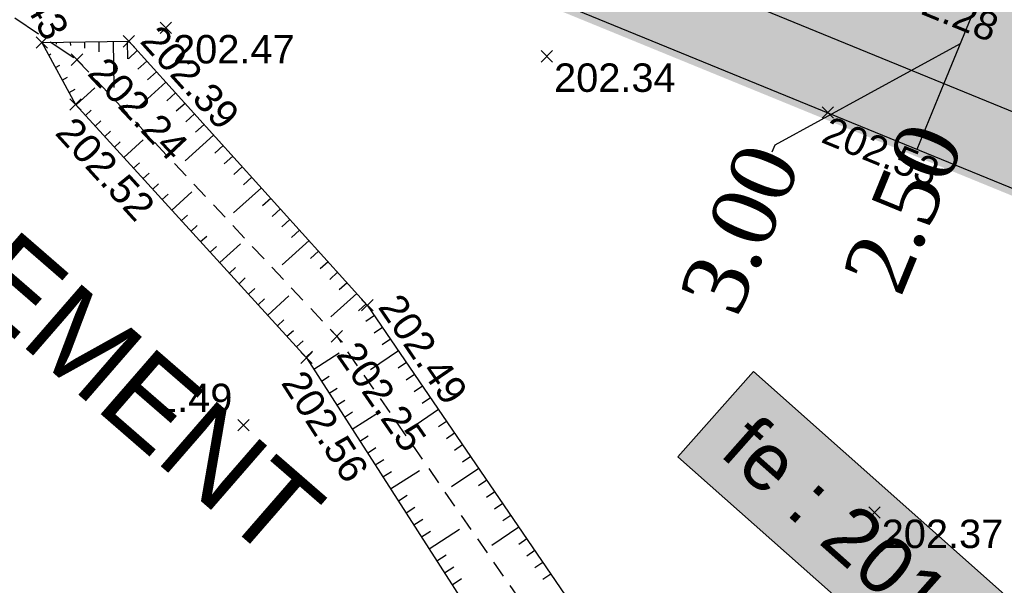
# Model space of a CAD drawing. Extents: x 1616800 to 1632437, y 2248456 to 2251974.
# Tile 111 of 256: x 1617678 to 1617713, y 2251622 to 2251642. Entities that reach past the tile are written whole.
import ezdxf
from ezdxf import colors
from ezdxf.entities.mleader import LeaderData, LeaderLine
from ezdxf.enums import TextEntityAlignment as Align
from ezdxf.math import Vec2, Vec3

# ---------------------------------------------------------------- set-up
doc = ezdxf.new("R2010")
doc.units = 0
doc.header["$LTSCALE"] = 2
doc.header["$PDMODE"] = 3
doc.header["$PDSIZE"] = 0.2
for name, pattern in [('AXES', [50.8, 31.75, -6.35, 6.35, -6.35]), ('CACHE2', [4.7625, 3.175, -1.5875]), ('CONTINU', [0]), ('DISCONTINUOUS', [0.75, 0.5, -0.25]), ('FOSSE', [0.5, 0.3, -0.2]), ('Grille', [0.4, 0.2, -0.2])]:
    doc.linetypes.add(name, pattern=pattern)
doc.layers.get('0').update_dxf_attribs({"linetype": 'CONTINUOUS'})
doc.layers.get('Defpoints').update_dxf_attribs({"linetype": 'CONTINUOUS'})
for name, color, linetype in [('01-PAP- BORDURE AGGLOS', 30, 'CONTINUOUS'), ('01-PAP- BORDURE P1', 6, 'CONTINUOUS'), ('01-PAP- BORDURE T2', 1, 'CONTINUOUS'), ('01-PAP- NIVELLEMENT', 7, 'CONTINUOUS'), ('01-PAP- REVET EV', 93, 'CONTINUOUS'), ('01-PAP-COTATION', 5, 'CONTINUOUS'), ('01-PAP-FILAIRE VOIE', 7, 'CONTINUOUS'), ('02-PAP-EP TEXTE POUR 2000°', 3, 'CONTINUOUS'), ('06-PAP AEP PROJET', 5, 'CONTINUOUS'), ('08-PAP RESEAU TELEPHONE PROJET', 95, 'CONTINUOUS'), ('09-PAP ECLAIRAGE PROJET', 6, 'CONTINUOUS'), ('09-TRANCHEE GAZ', 30, 'CONTINUOUS'), ('X-PTS TOPO-TEXTE TOPOALT', 8, 'CONTINUOUS'), ('X-PTS TOPO-TOPOPOINT', 8, 'CONTINUOUS'), ('Y-FDP TOPO-TOP_AXE_FOSSE', 8, 'CONTINUOUS'), ('Y-FDP TOPO-TOP_BARBULE', 8, 'CONTINUOUS'), ('Y-FDP TOPO-TOP_TALUS', 8, 'CONTINUOUS'), ('Y-FDP TOPO-TOP_TALUS_PIED', 8, 'CONTINUOUS'), ('ZZ- PAP ALT PTS PROJET', 7, 'CONTINUOUS'), ('ZZ-TopoCod', 5, 'CONTINUOUS')]:
    doc.layers.add(name, color=color, linetype=linetype)
doc.layers.add('01-PAP- REVET TROTTOIR', color=7, linetype='CONTINUOUS', true_color=0xddc49a)
doc.styles.add('Arial 2.0', font='arial.ttf', dxfattribs={"width": 0.99, "height": 0.4})
doc.styles.get("Standard").update_dxf_attribs({"font": 'arial.ttf'})
doc.styles.add('TIME', font='times.ttf')
doc.dimstyles.new('Cotes plan', dxfattribs={"dimscale": 1.5, "dimtxt": 2, "dimasz": 0.18, "dimexe": 0, "dimexo": 0.0625, "dimgap": 0.09, "dimtad": 0, "dimdec": 1, "dimzin": 12, "dimdsep": 46, "dimtxsty": 'TIME', "dimblk": 'NONE', "dimcen": 0, "dimse1": 1, "dimse2": 1, "dimaunit": 2, "dimadec": 0, "dimazin": 3, "dimtfac": 1, "dimtdec": 1, "dimtofl": 0, "dimtmove": 0, "dimatfit": 3, "dimldrblk": 'NONE', "dimfxl": 1, "dimtolj": 1, "dimtzin": 0, "dimlwd": -1, "dimarcsym": 0})

# ---------------------------------------------------------------- blocks, each defined once
blk = doc.blocks.new('TCPOINT')
at = {"color": 0}
blk.add_point((0, 0), dxfattribs=at)
at = {"layer": 'X-PTS TOPO-TEXTE TOPOALT'}
blk.add_attdef('ALT', text='', height=0.75, dxfattribs=at).set_placement((0.25, -0.25), align=Align.TOP_LEFT)
blk = doc.blocks.new('TCPOINT_2')
at = {"color": 0}
blk.add_point((0, 0), dxfattribs=at)
at = {"layer": 'X-PTS TOPO-TEXTE TOPOALT'}
blk.add_attdef('ALT', (0.25, 0.25), '', height=0.75, dxfattribs=at)
blk = doc.blocks.new('TCPOINT_C')
at = {"color": 0}
blk.add_point((0, 0), dxfattribs=at)
at = {"layer": 'X-PTS TOPO-TEXTE TOPOALT'}
blk.add_attdef('ALT', text='', height=0.75, dxfattribs=at).set_placement((0.5, 0.09), align=Align.MIDDLE_LEFT)
blk = doc.blocks.new('*D124')
at = {"layer": '01-PAP-COTATION', "color": 0, "transparency": 16777216}
blk.add_line((1617709.594, 2251637.333), (1617710.541, 2251639.647), dxfattribs=at)
at = {"layer": 'Defpoints', "color": 0, "transparency": 16777216}
for p in [(1617710.541, 2251639.647), (1617711.824, 2251639.122), (1617710.877, 2251636.808)]:
    blk.add_point(p, dxfattribs=at)
at = {"layer": '01-PAP-COTATION', "color": 0, "transparency": 16777216, "insert": (1617709.124, 2251635.261), "char_height": 2.25, "attachment_point": 5, "rotation": 67.7429, "style": 'TIME'}
blk.add_mtext('\\A1;2.50', dxfattribs=at)
blk = doc.blocks.new('_None')
blk = doc.blocks.new('*D125')
at = {"layer": '01-PAP-COTATION', "color": 0, "transparency": 16777216}
for p, q in [((1617710.541, 2251639.647), (1617711.677, 2251642.423)), ((1617711.109, 2251641.035), (1617704.594, 2251637.477)), ((1617704.594, 2251637.477), (1617704.492, 2251637.227))]:
    blk.add_line(p, q, dxfattribs=at)
at = {"layer": 'Defpoints', "color": 0, "transparency": 16777216}
for p in [(1617711.677, 2251642.423), (1617711.677, 2251642.423), (1617710.541, 2251639.647)]:
    blk.add_point(p, dxfattribs=at)
at = {"layer": '01-PAP-COTATION', "color": 0, "transparency": 16777216, "insert": (1617703.388, 2251634.529), "char_height": 2.25, "attachment_point": 5, "rotation": 67.7429, "style": 'TIME'}
blk.add_mtext('\\A1;3.00', dxfattribs=at)
blk = doc.blocks.new('PAP PROJET NIV')
at = {"color": 0}
blk.add_point((0, 0), dxfattribs=at)
at = {"layer": 'ZZ- PAP ALT PTS PROJET', "style": 'Arial 2.0', "width": 0.99}
blk.add_attdef('ALT', text='', height=0.4, dxfattribs=at).set_placement((0.1, -0.1), align=Align.TOP_LEFT)
at = {"layer": 'ZZ-TopoCod', "style": 'Arial 2.0', "width": 0.99}
blk.add_attdef('COD', text='', height=0.12, dxfattribs=at).set_placement((-0.1, 0), align=Align.MIDDLE_RIGHT)

msp = doc.modelspace()

# ---------------------------------------------------------------- hatches: boundary and pattern name
at = {"layer": '01-PAP- REVET EV'}
h = msp.add_hatch(color=256, dxfattribs=at)
h.dxf.hatch_style = 1
edge = h.paths.add_edge_path()
edge.add_arc((1617784.7073, 2251677.3653), 60, 247.742856, 257.468045, ccw=False)
edge.add_line((1617761.9814, 2251621.8357), (1617699.4389, 2251647.4316))
edge.add_arc((1617722.1648, 2251702.9612), 60, 233.989513, 247.742856, ccw=False)
edge.add_line((1617686.8888, 2251654.4266), (1617669.5974, 2251666.9943))
edge.add_line((1617669.5974, 2251666.9943), (1617668.4216, 2251665.3765))
edge.add_arc((1617669.2305, 2251664.7886), 1, 143.98951, 233.98951)
edge.add_line((1617668.6425, 2251663.9797), (1617685.125, 2251651.9999))
edge.add_arc((1617722.1648, 2251702.9612), 63, 233.989513, 247.742856)
edge.add_line((1617698.3026, 2251644.6551), (1617760.8451, 2251619.0592))
edge.add_arc((1617784.7073, 2251677.3653), 63, 247.742856, 257.468045)
edge.add_line((1617771.0373, 2251615.8662), (1617789.7089, 2251611.7159))
edge.add_arc((1617785.3692, 2251592.1924), 20, 59.33679, 77.46804, ccw=False)
edge.add_line((1617795.569, 2251609.396), (1617948.5955, 2251518.6683))
edge.add_arc((1617986.0799, 2251581.8916), 73.5, 239.336785, 245.06299)
edge.add_line((1617955.0907, 2251515.2438), (1617988.8085, 2251499.566))
edge.add_arc((1617979.9544, 2251480.5238), 21, -43.32991, 65.06299, ccw=False)
edge.add_line((1617995.2302, 2251466.1137), (1617894.4737, 2251359.3053))
edge.add_line((1617894.4737, 2251359.3053), (1617832.0097, 2251294.7553))
edge.add_arc((1617828.1495, 2251312.3365), 18, 282.38358, 315.94089)
edge.add_line((1617841.0847, 2251299.8193), (1617896.6428, 2251357.2328))
edge.add_line((1617896.6428, 2251357.2328), (1617997.4124, 2251464.0551))
edge.add_arc((1617979.9462, 2251480.5263), 24.0076, 316.6793, 423.74015)
edge.add_line((1617990.5682, 2251502.0563), (1617956.3555, 2251517.9641))
edge.add_arc((1617986.0799, 2251581.8916), 70.5, 239.336785, 245.06299, ccw=False)
edge.add_line((1617950.1255, 2251521.2489), (1617797.099, 2251611.9765))
edge.add_arc((1617785.3692, 2251592.1924), 23, 59.33679, 77.46804)
edge.add_line((1617790.3598, 2251614.6444), (1617771.6882, 2251618.7947))
at = {"layer": '01-PAP- REVET TROTTOIR'}
h = msp.add_hatch(color=256, dxfattribs=at)
h.dxf.hatch_style = 1
edge = h.paths.add_edge_path()
edge.add_arc((1617784.7073, 2251677.3653), 65.5, 247.742856, 257.468045)
edge.add_line((1617770.4948, 2251613.4258), (1617789.1664, 2251609.2755))
edge.add_arc((1617785.3692, 2251592.1924), 17.5, 59.33679, 77.46804, ccw=False)
edge.add_line((1617794.294, 2251607.2455), (1617947.3206, 2251516.5179))
edge.add_arc((1617986.0799, 2251581.8916), 76, 239.336785, 245.06299)
edge.add_line((1617954.0366, 2251512.9769), (1617987.7544, 2251497.2991))
edge.add_arc((1617979.9544, 2251480.5238), 18.5, -43.32991, 65.06299, ccw=False)
edge.add_line((1617993.4116, 2251467.8292), (1617892.6661, 2251361.0323))
edge.add_line((1617892.6661, 2251361.0323), (1617834.6962, 2251301.1265))
edge.add_line((1617834.6962, 2251301.1265), (1617823.5125, 2251297.7306))
edge.add_arc((1617826.1974, 2251309.638), 12.2064, 225.71227, 257.29336, ccw=False)
edge.add_line((1617817.6742, 2251300.9002), (1617815.7598, 2251302.776))
edge.add_line((1617815.7598, 2251302.776), (1617814.0101, 2251300.9903))
edge.add_line((1617814.0101, 2251300.9903), (1617815.7202, 2251299.3168))
edge.add_arc((1617828.1494, 2251312.3364), 17.9999, 226.32876, 282.38379)
edge.add_line((1617832.0097, 2251294.7553), (1617894.4737, 2251359.3053))
edge.add_line((1617894.4737, 2251359.3053), (1617995.2302, 2251466.1137))
edge.add_arc((1617979.9544, 2251480.5238), 21, 316.67009, 425.06299)
edge.add_line((1617988.8085, 2251499.566), (1617955.0907, 2251515.2438))
edge.add_arc((1617986.0799, 2251581.8916), 73.5, 239.336785, 245.06299, ccw=False)
edge.add_line((1617948.5955, 2251518.6683), (1617795.569, 2251609.396))
edge.add_arc((1617785.3692, 2251592.1924), 20, 59.33679, 77.46804)
edge.add_line((1617789.7089, 2251611.7159), (1617771.0373, 2251615.8662))
edge.add_arc((1617784.7073, 2251677.3653), 63, 247.742856, 257.468045, ccw=False)
edge.add_line((1617760.8451, 2251619.0592), (1617698.3026, 2251644.6551))
edge.add_arc((1617722.1648, 2251702.9612), 63, 233.989513, 247.742856, ccw=False)
edge.add_line((1617685.125, 2251651.9999), (1617668.6425, 2251663.9797))
edge.add_arc((1617669.2305, 2251664.7886), 1, 143.98951, 233.98951, ccw=False)
edge.add_line((1617668.4216, 2251665.3765), (1617669.5974, 2251666.9943))
edge.add_line((1617669.5974, 2251666.9943), (1617667.9796, 2251668.1702))
edge.add_arc((1617651.5175, 2251645.5207), 28, 53.98951, 58.44705)
edge.add_line((1617666.1695, 2251669.3811), (1617662.9857, 2251665.0006))
edge.add_line((1617662.9857, 2251665.0006), (1617690.045, 2251645.3333))
edge.add_line((1617690.045, 2251645.3333), (1617759.8982, 2251616.7454))

# ---------------------------------------------------------------- linework, layer by layer
at = {"layer": '01-PAP-FILAIRE VOIE', "flags": 128}
for points in [[(1617659.75, 2251667.3524), (1617690.045, 2251645.3333), (1617759.8982, 2251616.7454, 0.0424596), (1617770.4948, 2251613.4258), (1617789.1664, 2251609.2755)], [(1617669.5974, 2251666.9943), (1617668.4216, 2251665.3765, 0.4142136), (1617668.6425, 2251663.9797), (1617685.125, 2251651.9999, 0.0600824), (1617698.3026, 2251644.6551), (1617760.8451, 2251619.0592, 0.0424596), (1617771.0373, 2251615.8662), (1617789.7089, 2251611.7159)]]:
    msp.add_lwpolyline(points, format="xyb", dxfattribs=at)
at = {"layer": '06-PAP AEP PROJET', "linetype": 'CACHE2', "ltscale": 0.2, "const_width": 0.6, "flags": 128}
msp.add_lwpolyline([(1618005.5158, 2251460.6987), (1617998.3116, 2251467.8999), (1618001.4863, 2251475.9096), (1618001.2697, 2251485.4909), (1617993.3579, 2251498.6457), (1617955.0259, 2251516.6336), (1617879.7653, 2251561.3184), (1617795.2148, 2251610.4879), (1617762.2101, 2251619.0887), (1617692.3193, 2251648.854), (1617647.2416, 2251682.3907), (1617632.2073, 2251677.12), (1617598.5584, 2251645.4014), (1617563.4938, 2251610.5021), (1617531.3419, 2251578.7904), (1617529.9013, 2251571.7526)], dxfattribs=at)
at = {"layer": '08-PAP RESEAU TELEPHONE PROJET', "linetype": 'AXES', "ltscale": 0.05, "const_width": 0.8, "flags": 128}
msp.add_lwpolyline([(1617604.775, 2251654.9827), (1617625.0287, 2251673.8132, -0.0879263), (1617641.8457, 2251683.7984), (1617644.1168, 2251684.1197, -0.1773996), (1617649.385, 2251681.2862), (1617658.0089, 2251671.6979, 0.0447657), (1617660.6269, 2251669.2647), (1617667.6147, 2251663.8486), (1617690.6874, 2251647.3327), (1617760.2151, 2251618.2527), (1617792.4545, 2251610.0382), (1617794.6546, 2251608.8542)], format="xyb", dxfattribs=at)
at = {"layer": 'Y-FDP TOPO-TOP_AXE_FOSSE', "linetype": 'FOSSE', "elevation": 201.34, "flags": 128}
msp.add_lwpolyline([(1617680.0736, 2251640.478), (1617689.2046, 2251630.754), (1617697.7406, 2251618.452), (1617702.5936, 2251608.039), (1617704.1356, 2251597.184, 0.0509307), (1617705.3506, 2251592.253), (1617718.5876, 2251577.438), (1617726.3416, 2251569.514)], format="xyb", dxfattribs=at)
at = {"layer": 'Y-FDP TOPO-TOP_BARBULE'}
for p, q in [((1617679.3395, 2251641.0854), (1617679.3404, 2251641.0248)), ((1617679.8395, 2251641.0927), (1617679.8413, 2251640.9716)), ((1617680.3394, 2251641.1001), (1617680.3427, 2251640.8794)), ((1617680.8394, 2251641.1074), (1617680.8446, 2251640.7551)), ((1617681.3393, 2251641.1148), (1617681.3631, 2251639.5017)), ((1617681.8393, 2251641.1221), (1617681.8483, 2251640.5066)), ((1617682.1937, 2251640.7953), (1617681.8797, 2251640.5116)), ((1617679.0785, 2251640.6388), (1617679.1538, 2251640.6797)), ((1617682.5289, 2251640.4243), (1617682.2166, 2251640.1422)), ((1617679.3174, 2251640.1996), (1617679.468, 2251640.2814)), ((1617682.8641, 2251640.0533), (1617682.5535, 2251639.7727)), ((1617679.5563, 2251639.7603), (1617679.7456, 2251639.8633)), ((1617683.1993, 2251639.6823), (1617682.1698, 2251638.7522)), ((1617679.7953, 2251639.3211), (1617680.0121, 2251639.439)), ((1617680.0393, 2251638.8855), (1617680.6986, 2251639.4867)), ((1617683.5345, 2251639.3113), (1617683.2274, 2251639.0338)), ((1617680.3762, 2251638.5161), (1617680.5753, 2251638.6976)), ((1617683.8697, 2251638.9403), (1617683.5643, 2251638.6643)), ((1617680.7131, 2251638.1466), (1617680.9135, 2251638.3293)), ((1617684.2049, 2251638.5693), (1617683.9012, 2251638.2949)), ((1617681.05, 2251637.7771), (1617681.2517, 2251637.961)), ((1617684.5401, 2251638.1983), (1617684.2381, 2251637.9254)), ((1617681.7238, 2251637.0382), (1617682.4047, 2251637.6591)), ((1617684.8753, 2251637.8273), (1617683.8744, 2251636.923)), ((1617681.3869, 2251637.4077), (1617681.5899, 2251637.5927)), ((1617685.2105, 2251637.4562), (1617684.9119, 2251637.1865)), ((1617685.5456, 2251637.0852), (1617685.2488, 2251636.817)), ((1617682.0607, 2251636.6687), (1617682.2662, 2251636.8562)), ((1617685.8808, 2251636.7142), (1617685.5857, 2251636.4476)), ((1617682.3976, 2251636.2993), (1617682.6044, 2251636.4879)), ((1617686.216, 2251636.3432), (1617685.9226, 2251636.0781)), ((1617682.7344, 2251635.9298), (1617682.9426, 2251636.1196)), ((1617686.5512, 2251635.9722), (1617685.5789, 2251635.0937)), ((1617683.0713, 2251635.5603), (1617683.2808, 2251635.7513)), ((1617683.4082, 2251635.1909), (1617684.1108, 2251635.8315)), ((1617686.8864, 2251635.6012), (1617686.5964, 2251635.3392)), ((1617687.2216, 2251635.2302), (1617686.9333, 2251634.9698)), ((1617683.7451, 2251634.8214), (1617683.9572, 2251635.0148)), ((1617687.5568, 2251634.8592), (1617687.2702, 2251634.6003)), ((1617684.082, 2251634.4519), (1617684.2954, 2251634.6465)), ((1617684.4189, 2251634.0825), (1617684.6335, 2251634.2782)), ((1617687.892, 2251634.4882), (1617687.6072, 2251634.2308)), ((1617684.7558, 2251633.713), (1617684.9717, 2251633.9099)), ((1617685.0927, 2251633.3435), (1617685.8169, 2251634.0039)), ((1617688.2272, 2251634.1172), (1617687.2834, 2251633.2645)), ((1617688.5624, 2251633.7462), (1617688.281, 2251633.4919)), ((1617685.4295, 2251632.9741), (1617685.6481, 2251633.1733)), ((1617688.8976, 2251633.3752), (1617688.6179, 2251633.1225)), ((1617685.7664, 2251632.6046), (1617685.9863, 2251632.8051)), ((1617689.2328, 2251633.0042), (1617688.9548, 2251632.753)), ((1617686.1033, 2251632.2351), (1617686.3245, 2251632.4368)), ((1617689.568, 2251632.6332), (1617689.2917, 2251632.3836)), ((1617686.7771, 2251631.4962), (1617687.5229, 2251632.1763)), ((1617689.9032, 2251632.2622), (1617688.9879, 2251631.4352)), ((1617686.4402, 2251631.8657), (1617686.6627, 2251632.0685)), ((1617690.2384, 2251631.8912), (1617689.9655, 2251631.6446)), ((1617690.5261, 2251631.4828), (1617690.2284, 2251631.2798)), ((1617687.114, 2251631.1267), (1617687.339, 2251631.3319)), ((1617690.8079, 2251631.0698), (1617690.511, 2251630.8673)), ((1617687.4509, 2251630.7572), (1617687.6772, 2251630.9636)), ((1617687.7878, 2251630.3878), (1617688.0154, 2251630.5954)), ((1617691.0896, 2251630.6567), (1617690.7936, 2251630.4548)), ((1617688.1246, 2251630.0183), (1617688.3536, 2251630.2271)), ((1617688.3972, 2251629.5995), (1617689.2879, 2251630.1704)), ((1617691.3714, 2251630.2437), (1617690.3871, 2251629.5722)), ((1617691.6532, 2251629.8306), (1617691.3587, 2251629.6297)), ((1617688.6671, 2251629.1785), (1617688.9379, 2251629.3522)), ((1617691.9349, 2251629.4176), (1617691.6412, 2251629.2172)), ((1617692.2167, 2251629.0045), (1617691.9238, 2251628.8047)), ((1617688.9369, 2251628.7576), (1617689.2115, 2251628.9336)), ((1617689.2067, 2251628.3367), (1617689.485, 2251628.515)), ((1617692.4985, 2251628.5915), (1617692.2063, 2251628.3922)), ((1617689.4765, 2251627.9157), (1617689.7585, 2251628.0965)), ((1617689.7463, 2251627.4948), (1617690.6986, 2251628.1051)), ((1617692.7802, 2251628.1785), (1617691.8091, 2251627.516)), ((1617693.062, 2251627.7654), (1617692.7715, 2251627.5672)), ((1617690.0162, 2251627.0738), (1617690.3055, 2251627.2593)), ((1617693.3438, 2251627.3524), (1617693.054, 2251627.1547)), ((1617693.6256, 2251626.9393), (1617693.3366, 2251626.7422)), ((1617690.286, 2251626.6529), (1617690.5791, 2251626.8407)), ((1617690.5558, 2251626.2319), (1617690.8526, 2251626.4221)), ((1617693.9073, 2251626.5263), (1617693.6191, 2251626.3297)), ((1617690.8256, 2251625.811), (1617691.1261, 2251626.0036)), ((1617691.0954, 2251625.39), (1617692.1094, 2251626.0399)), ((1617694.1891, 2251626.1132), (1617693.2311, 2251625.4597)), ((1617694.4709, 2251625.7002), (1617694.1842, 2251625.5047)), ((1617691.3653, 2251624.9691), (1617691.6731, 2251625.1664)), ((1617694.7526, 2251625.2871), (1617694.4668, 2251625.0922)), ((1617695.0344, 2251624.8741), (1617694.7494, 2251624.6796)), ((1617691.6351, 2251624.5481), (1617691.9467, 2251624.7478)), ((1617695.3162, 2251624.4611), (1617695.0319, 2251624.2671)), ((1617691.9049, 2251624.1272), (1617692.2202, 2251624.3293)), ((1617692.1747, 2251623.7062), (1617692.4937, 2251623.9107)), ((1617692.4446, 2251623.2853), (1617693.5201, 2251623.9747)), ((1617695.5979, 2251624.048), (1617694.653, 2251623.4034)), ((1617695.8797, 2251623.635), (1617695.597, 2251623.4421)), ((1617696.1615, 2251623.2219), (1617695.8796, 2251623.0296)), ((1617692.7144, 2251622.8643), (1617693.0407, 2251623.0735)), ((1617696.4433, 2251622.8089), (1617696.1621, 2251622.6171)), ((1617692.9842, 2251622.4434), (1617693.3143, 2251622.655)), ((1617696.725, 2251622.3958), (1617696.4447, 2251622.2046)), ((1617693.254, 2251622.0224), (1617693.5878, 2251622.2364))]:
    msp.add_line(p, q, dxfattribs=at)
at = {"layer": 'Y-FDP TOPO-TOP_TALUS', "linetype": 'CONTINU', "elevation": 201.34, "flags": 128}
for points in [[(1617678.8396, 2251641.078), (1617681.8976, 2251641.123), (1617690.2756, 2251631.85), (1617698.7196, 2251619.472), (1617704.1376, 2251608.353), (1617705.7826, 2251597.967, 0.0344161), (1617706.8936, 2251593.103), (1617720.3936, 2251578.322), (1617727.7586, 2251571.426)], [(1617678.8396, 2251641.078), (1617680.0216, 2251638.905), (1617688.1386, 2251630.003), (1617696.3336, 2251617.218), (1617701.1466, 2251607.879), (1617702.4126, 2251596.741, 0.0896478), (1617704.1156, 2251591.053), (1617717.0766, 2251576.503), (1617725.1116, 2251567.205)]]:
    msp.add_lwpolyline(points, format="xyb", dxfattribs=at)
at = {"layer": 'Y-FDP TOPO-TOP_TALUS_PIED', "linetype": 'DISCONTINUOUS', "elevation": 201.34, "flags": 128}
msp.add_lwpolyline([(1617672.9106, 2251645.292), (1617680.0736, 2251640.478)], dxfattribs=at)

# ---------------------------------------------------------------- block references
at = {"layer": '01-PAP- NIVELLEMENT'}
ref = msp.add_blockref('PAP PROJET NIV', (1617708.5395, 2251643.7071, 202.2836), dxfattribs=at)
ref.add_attrib('ALT', '202.28', dxfattribs={"layer": 'ZZ- PAP ALT PTS PROJET', "height": 1, "rotation": 337.74286, "style": 'Arial 2.0', "width": 0.99}).set_placement((1617708.6395, 2251643.6071, 202.2836), align=Align.TOP_LEFT)
ref = msp.add_blockref('PAP PROJET NIV', (1617706.4563, 2251638.6169, 202.5306), dxfattribs=at)
ref.add_attrib('ALT', '202.53', dxfattribs={"layer": 'ZZ- PAP ALT PTS PROJET', "height": 1, "rotation": 337.74286, "style": 'Arial 2.0', "width": 0.99}).set_placement((1617706.5563, 2251638.5169, 202.5306), align=Align.TOP_LEFT)
at = {"layer": 'X-PTS TOPO-TOPOPOINT'}
ref = msp.add_blockref('TCPOINT_2', (1617678.8396, 2251641.078, 202.43), dxfattribs=dict(at, rotation=298.543911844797))
ref.add_attrib('ALT', '202.43', (1617676.9155, 2251644.8264, 202.43), dxfattribs={"layer": 'X-PTS TOPO-TEXTE TOPOALT', "height": 1, "rotation": 298.54391})
ref = msp.add_blockref('TCPOINT', (1617683.1996, 2251641.595, 202.47), dxfattribs=at)
ref.add_attrib('ALT', '202.47', dxfattribs={"layer": 'X-PTS TOPO-TEXTE TOPOALT', "height": 1, "rotation": 360}).set_placement((1617683.4496, 2251641.345, 202.47), align=Align.TOP_LEFT)
ref = msp.add_blockref('TCPOINT_2', (1617681.8976, 2251641.123, 202.39), dxfattribs=dict(at, rotation=312.0972838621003))
ref.add_attrib('ALT', '202.39', (1617682.2507, 2251641.1051, 202.39), dxfattribs={"layer": 'X-PTS TOPO-TEXTE TOPOALT', "height": 1, "rotation": 312.09728})
ref = msp.add_blockref('TCPOINT', (1617696.5876, 2251640.596, 202.34), dxfattribs=at)
ref.add_attrib('ALT', '202.34', dxfattribs={"layer": 'X-PTS TOPO-TEXTE TOPOALT', "height": 1, "rotation": 0}).set_placement((1617696.8376, 2251640.346, 202.34), align=Align.TOP_LEFT)
ref = msp.add_blockref('TCPOINT', (1617680.0736, 2251640.478, 202.24), dxfattribs=dict(at, rotation=313.1986103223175))
ref.add_attrib('ALT', '202.24', dxfattribs={"layer": 'X-PTS TOPO-TEXTE TOPOALT', "height": 1, "rotation": 313.19861}).set_placement((1617681.1315, 2251640.6554, 202.24), align=Align.TOP_LEFT)
ref = msp.add_blockref('TCPOINT', (1617680.0216, 2251638.905, 202.52), dxfattribs=dict(at, rotation=312.3591084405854))
ref.add_attrib('ALT', '202.52', dxfattribs={"layer": 'X-PTS TOPO-TEXTE TOPOALT', "height": 1, "rotation": 312.35911}).set_placement((1617680.0053, 2251638.5518, 202.52), align=Align.TOP_LEFT)
ref = msp.add_blockref('TCPOINT_2', (1617690.2756, 2251631.85, 202.49), dxfattribs=dict(at, rotation=304.300950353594))
ref.add_attrib('ALT', '202.49', (1617690.623, 2251631.7844, 202.49), dxfattribs={"layer": 'X-PTS TOPO-TEXTE TOPOALT', "height": 1, "rotation": 304.30095})
ref = msp.add_blockref('TCPOINT_C', (1617689.2046, 2251630.754, 202.25), dxfattribs=dict(at, rotation=304.7556558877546))
ref.add_attrib('ALT', '202.25', dxfattribs={"layer": 'X-PTS TOPO-TEXTE TOPOALT', "height": 1, "rotation": 304.75566}).set_placement((1617689.5636, 2251630.3945, 202.25), align=Align.MIDDLE_LEFT)
ref = msp.add_blockref('TCPOINT', (1617688.1386, 2251630.003, 202.56), dxfattribs=dict(at, rotation=302.6592837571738))
ref.add_attrib('ALT', '202.56', dxfattribs={"layer": 'X-PTS TOPO-TEXTE TOPOALT', "height": 1, "rotation": 302.65928}).set_placement((1617688.063, 2251629.6576, 202.56), align=Align.TOP_LEFT)
ref = msp.add_blockref('TCPOINT', (1617685.9276, 2251627.628, 202.49), dxfattribs=at)
ref.add_attrib('ALT', '202.49', dxfattribs={"layer": 'X-PTS TOPO-TEXTE TOPOALT', "height": 1, "rotation": 0}).set_placement((1617681.2622, 2251629.09, 202.49), align=Align.TOP_LEFT)
ref = msp.add_blockref('TCPOINT', (1617708.0996, 2251624.562, 202.37), dxfattribs=at)
ref.add_attrib('ALT', '202.37', dxfattribs={"layer": 'X-PTS TOPO-TEXTE TOPOALT', "height": 1, "rotation": 0}).set_placement((1617708.3496, 2251624.312, 202.37), align=Align.TOP_LEFT)

# ---------------------------------------------------------------- texts
at = {"layer": '02-PAP-EP TEXTE POUR 2000°', "insert": (1617703.9244, 2251628.1009, 199.9526), "char_height": 2, "attachment_point": 1, "rotation": 318.43714, "bg_fill": 17, "box_fill_scale": 1.5, "bg_fill_color": 255, "bg_fill_transparency": 0}
msp.add_mtext_dynamic_manual_height_columns('fe : 201.69', width=15.35296, gutter_width=12.5, heights=[0], dxfattribs=at)

# ---------------------------------------------------------------- dimensions: what is measured, and where the dimension line sits
at = {"layer": '01-PAP-COTATION'}
for base, p1, p2, picture, middle in [((1617711.6769, 2251642.4231), (1617710.5407, 2251639.6466), (1617711.6769, 2251642.4231), '*D125', (1617704.4408, 2251637.102)), ((1617710.5407, 2251639.6466), (1617710.8767, 2251636.8078), (1617711.8236, 2251639.1216), '*D124', (1617709.1244, 2251635.261))]:
    dim = msp.add_linear_dim(base=base, p1=p1, p2=p2, angle=67.74286, dimstyle='Cotes plan', override={"dimtxt": 1.5, "dimdec": 2, "dimzin": 4, "dimtmove": 1}, dxfattribs=at)
    dim.commit()
    dim.dimension.update_dxf_attribs({"geometry": picture, "text_midpoint": middle, "dimtype": 161})

# ---------------------------------------------------------------- next in the draw order: leaders
at = {"layer": '08-PAP RESEAU TELEPHONE PROJET'}
ml = msp.add_multileader_mtext('Standard', dxfattribs=at)
ml.set_content('BRANCHEMENT 2Ø25/28 TELEPHONE POUR POSTE DE TRANSFORMATION', color=256)
ml.set_leader_properties()
ml.build(insert=Vec2(0, 0))
ml.multileader.update_dxf_attribs({"text_right_attachment_type": 6, "dogleg_length": 0.36, "arrow_head_size": 3, "scale": 0.5})
ctx = ml.context
ctx.base_point, ctx.scale, ctx.char_height, ctx.arrow_head_size, ctx.landing_gap_size, ctx.plane_origin, ctx.plane_x_axis, ctx.plane_y_axis = Vec3(1617662.7541, 2251645.7391, 404.9802), 0.5, 3, 3, 1, Vec3(1617419.8994, 2252013.0007, 404.9802), Vec3(0.7549808, -0.6557469), Vec3(0.6557469, 0.7549808)
ctx.right_attachment = 6
notes = []
notes.append((ctx, [(0, (1, 1, 0), (1617653.1943, 2251654.0424, 404.9802), (0.7549808, -0.6557469), 12.6623, [(0, [(1617649.8544, 2251666.1617, 404.9802)], 0, [])])]))
ctx.mtext.insert, ctx.mtext.text_direction, ctx.mtext.rotation, ctx.mtext.width, ctx.mtext.defined_height, ctx.mtext.flow_direction = Vec3(1617664.5095, 2251646.2351, 404.9802), Vec3(0.7549808, -0.6557469), 5.5680138, 49.003195, 24.5487, 5
ctx.mtext.has_bg_fill, ctx.mtext.bg_color, ctx.mtext.bg_scale_factor, ctx.mtext.bg_transparency, ctx.mtext.use_window_bg_color = 1, -1027028792, 1.5, 0, 1
for ctx, leaders in notes:
    for number, flags, end, landing, length, lines in leaders:
        leader = LeaderData()
        leader.index, (leader.has_last_leader_line, leader.has_dogleg_vector, leader.attachment_direction) = number, flags
        leader.last_leader_point, leader.dogleg_vector, leader.dogleg_length = Vec3(end), Vec3(landing), length
        for number, points, colour, breaks in lines:
            line = LeaderLine()
            line.index, line.vertices, line.color, line.breaks = number, Vec3.list(points), colors.encode_raw_color(colour), breaks
            leader.lines.append(line)
        ctx.leaders.append(leader)

# ---------------------------------------------------------------- next in the draw order: linework, layer by layer
at = {"layer": '01-PAP- BORDURE AGGLOS', "linetype": 'CACHE2', "ltscale": 0.5, "const_width": 0.5, "flags": 128}
msp.add_lwpolyline([(1617659.75, 2251667.3524), (1617690.045, 2251645.3333), (1617759.8982, 2251616.7454, 0.0424596), (1617770.4948, 2251613.4258), (1617789.1664, 2251609.2755, -0.079278), (1617794.294, 2251607.2455), (1617947.3206, 2251516.5179, 0.0249905), (1617954.0366, 2251512.9769), (1617987.7544, 2251497.2991, -0.0482967), (1617990.8277, 2251495.4912), (1617995.5954, 2251470.644, -0.0482558), (1617993.4116, 2251467.8292), (1617892.6661, 2251361.0323), (1617834.6962, 2251301.1265), (1617823.5125, 2251297.7306, -0.1386774), (1617817.6742, 2251300.9002), (1617815.7598, 2251302.776)], format="xyb", dxfattribs=at)
at = {"layer": '01-PAP- BORDURE P1', "linetype": 'Grille', "ltscale": 2, "const_width": 0.5, "flags": 128}
msp.add_lwpolyline([(1617669.5974, 2251666.9943), (1617668.4216, 2251665.3765, 0.4142136), (1617668.6425, 2251663.9797), (1617685.125, 2251651.9999, 0.0600824), (1617698.3026, 2251644.6551), (1617760.8451, 2251619.0592, 0.0424596), (1617771.0373, 2251615.8662), (1617789.7089, 2251611.7159, -0.079278), (1617795.569, 2251609.396), (1617948.5955, 2251518.6683, 0.0249905), (1617955.0907, 2251515.2438), (1617988.8085, 2251499.566, -0.5116867), (1617995.2302, 2251466.1137), (1617894.4737, 2251359.3053), (1617832.0097, 2251294.7553)], format="xyb", dxfattribs=at)
at = {"layer": '01-PAP- BORDURE T2', "const_width": 0.5, "flags": 128}
msp.add_lwpolyline([(1617997.4124, 2251464.0551, 0.5116867), (1617990.0734, 2251502.2864), (1617956.3555, 2251517.9641, -0.0249905), (1617950.1255, 2251521.2489), (1617797.099, 2251611.9765, 0.079278), (1617790.3598, 2251614.6444), (1617771.6882, 2251618.7947, -0.0424596), (1617761.9814, 2251621.8357), (1617699.4389, 2251647.4316, -0.0600824), (1617686.8888, 2251654.4266), (1617667.9796, 2251668.1702, 0.3653994), (1617631.9693, 2251665.5674), (1617597.5412, 2251631.9955), (1617592.4761, 2251622.8662), (1617566.7018, 2251597.7329), (1617557.4478, 2251592.8993), (1617549.08, 2251584.7395, 0.4183867), (1617548.9396, 2251559.1036), (1617552.39, 2251555.6645)], format="xyb", dxfattribs=at)
at = {"layer": '09-PAP ECLAIRAGE PROJET', "linetype": 'CACHE2', "ltscale": 0.2, "const_width": 0.6, "flags": 128}
msp.add_lwpolyline([(1617828.4225, 2251591.4704), (1617795.2148, 2251610.4879), (1617762.2101, 2251619.0887), (1617692.0881, 2251648.3756), (1617669.5584, 2251664.1282)], dxfattribs=at)
at = {"layer": '09-TRANCHEE GAZ', "linetype": 'CACHE2', "ltscale": 0.2, "const_width": 0.6, "flags": 128}
msp.add_lwpolyline([(1617557.6682, 2251612.8519), (1617561.794, 2251608.2637), (1617598.9063, 2251645.0422), (1617632.473, 2251676.6833), (1617647.1563, 2251681.8309), (1617692.0686, 2251648.4173), (1617762.0482, 2251618.6142), (1617795.0225, 2251610.0213), (1617879.512, 2251560.8873), (1617954.7915, 2251516.1913), (1617993.0078, 2251498.2577), (1618000.7752, 2251485.3428), (1618001.3029, 2251472.2595), (1617832.6749, 2251293.9695), (1617822.3765, 2251283.5687)], dxfattribs=at)

doc.saveas('drawing.dxf')
